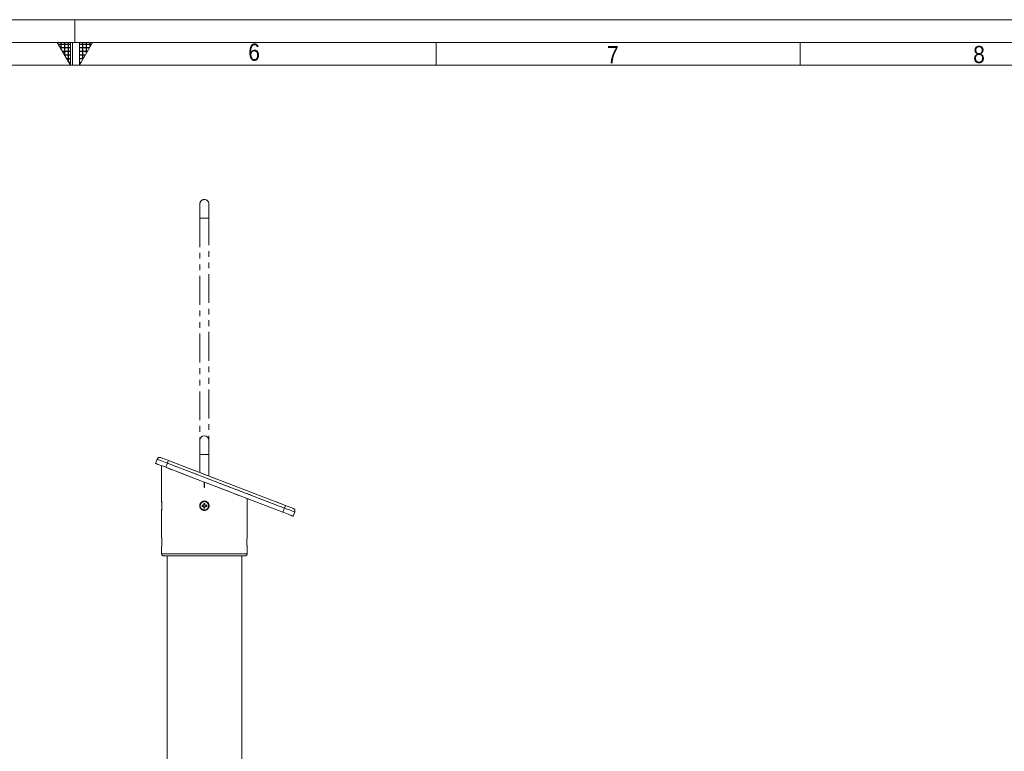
# Model space of a CAD drawing. Header units: millimetres. Extents: x 50 to 4179, y 50 to 2920.
# Tile 13 of 16: x 2042 to 3125, y 2115 to 2920. Entities that reach past the tile are written whole.
import ezdxf

# ---------------------------------------------------------------- set-up
doc = ezdxf.new("R2010")
doc.units = ezdxf.units.MM
doc.header["$LTSCALE"] = 5
for name, pattern in [('SLD-Centro', [19.05, 15.24, -1.27, 1.27, -1.27]), ('SLD-Combinazione-di-due-tratteggi', [12.7, 6.35, -1.27, 1.27, -1.27, 1.27, -1.27]), ('SLD-Solido', [0])]:
    doc.linetypes.add(name, pattern=pattern)
doc.styles.add('SLDTEXTSTYLE1', font='GOTHIC.TTF', dxfattribs={"width": 0.913})

msp = doc.modelspace()

# ---------------------------------------------------------------- hatches: boundary and pattern name
at = {"linetype": 'Continuous'}
h = msp.add_hatch(dxfattribs=at)
h.set_pattern_fill('NET', color=8, scale=1.25, style=0)
h.paths.add_polyline_path([(2097.5, 2895), (2097.5, 2870), (2083.066, 2895)], flags=0)
h = msp.add_hatch(dxfattribs=at)
h.set_pattern_fill('NET', color=8, scale=1.25, style=0)
h.paths.add_polyline_path([(2107.5, 2895), (2107.5, 2870), (2121.934, 2895)], flags=0)

# ---------------------------------------------------------------- linework, layer by layer
at = {"color": 7, "linetype": 'SLD-Solido', "lineweight": 0}
for p, q in [((4155, 2920), (50, 2920)), ((4130, 2895), (75, 2895)), ((2083.066, 2895), (2097.5, 2895)), ((2097.5, 2870), (2083.066, 2895)), ((2097.5, 2895), (2097.5, 2870)), ((2100, 2870), (2100, 2895)), ((2107.5, 2895), (2121.934, 2895)), ((2107.5, 2870), (2121.934, 2895)), ((2107.5, 2895), (2107.5, 2870)), ((2500, 2870), (2500, 2895)), ((2900, 2895), (2900, 2870))]:
    msp.add_line(p, q, dxfattribs=at)
at = {"color": 7, "linetype": 'SLD-Centro', "lineweight": 0}
msp.add_line((2102.5, 2920), (2102.5, 2895), dxfattribs=at)
at = {"color": 7, "linetype": 'SLD-Solido', "lineweight": 15}
for p, q in [((4105, 2870), (100, 2870)), ((2239.912, 2457.123), (2239.912, 2441.623)), ((2249.912, 2441.623), (2249.912, 2457.123)), ((2239.912, 2441.623), (2239.912, 2421.711)), ((2249.912, 2417.873), (2249.912, 2441.623)), ((2191.231, 2431.829), (2193.023, 2436.497)), ((2197.912, 2429.264), (2197.912, 2423.264)), ((2202.434, 2427.529), (2204.226, 2432.197)), ((2244.819, 2411.259), (2202.434, 2427.529)), ((2333.06, 2382.742), (2204.226, 2432.197)), ((2205.301, 2434.997), (2334.135, 2385.542)), ((2197.912, 2423.264), (2197.912, 2390.383)), ((2244.812, 2411.261), (2244.812, 2405.264)), ((2244.812, 2405.264), (2245.012, 2405.264)), ((2244.855, 2411.352), (2244.819, 2411.259)), ((2245.006, 2411.187), (2244.819, 2411.259)), ((2245.041, 2411.28), (2244.855, 2411.352)), ((2245.041, 2411.28), (2245.006, 2411.187)), ((2331.268, 2378.074), (2245.006, 2411.187)), ((2245.012, 2405.264), (2245.012, 2411.184)), ((2243.742, 2385.914), (2242.312, 2385.914)), ((2242.312, 2385.914), (2242.312, 2384.614)), ((2242.312, 2384.614), (2243.742, 2384.614)), ((2243.309, 2385.914), (2243.309, 2384.614)), ((2245.562, 2387.864), (2244.262, 2387.864)), ((2244.262, 2387.864), (2244.262, 2386.434)), ((2245.562, 2386.867), (2244.262, 2386.867)), ((2244.262, 2384.094), (2244.262, 2382.664)), ((2244.262, 2383.662), (2245.562, 2383.662)), ((2244.262, 2382.664), (2245.562, 2382.664)), ((2245.562, 2386.434), (2245.562, 2387.864)), ((2245.562, 2382.664), (2245.562, 2384.094)), ((2247.512, 2385.914), (2246.082, 2385.914)), ((2246.082, 2384.614), (2247.512, 2384.614)), ((2246.515, 2384.614), (2246.515, 2385.914)), ((2247.512, 2384.614), (2247.512, 2385.914)), ((2291.912, 2387.264), (2291.912, 2393.181)), ((2291.912, 2350.389), (2291.912, 2387.264)), ((2291.912, 2387.264), (2291.912, 2387.264)), ((2331.268, 2378.074), (2333.06, 2382.742)), ((2197.912, 2380.139), (2197.912, 2350.383)), ((2342.471, 2373.773), (2344.263, 2378.441)), ((2197.912, 2340.139), (2197.912, 2332.264)), ((2291.912, 2332.264), (2291.912, 2340.143)), ((2289.912, 2330.264), (2199.912, 2330.264)), ((2203.912, 2330.264), (2203.912, 1948.364)), ((2285.912, 1931.264), (2285.912, 2330.264))]:
    msp.add_line(p, q, dxfattribs=at)
at = {"color": 7, "linetype": 'SLD-Combinazione-di-due-tratteggi', "lineweight": 0}
for p, q in [((2239.912, 2717.123), (2239.912, 2701.623)), ((2249.912, 2701.623), (2249.912, 2717.123)), ((2239.912, 2701.623), (2239.912, 2421.711)), ((2249.912, 2417.873), (2249.912, 2701.623)), ((2191.231, 2431.829), (2193.023, 2436.497)), ((2197.912, 2429.264), (2197.912, 2423.264)), ((2202.434, 2427.529), (2204.226, 2432.197)), ((2244.819, 2411.259), (2202.434, 2427.529)), ((2333.06, 2382.742), (2204.226, 2432.197)), ((2205.301, 2434.997), (2334.135, 2385.542)), ((2197.912, 2423.264), (2197.912, 2390.383)), ((2244.812, 2411.261), (2244.812, 2405.264)), ((2244.812, 2405.264), (2245.012, 2405.264)), ((2244.855, 2411.352), (2244.819, 2411.259)), ((2245.006, 2411.187), (2244.819, 2411.259)), ((2245.041, 2411.28), (2244.855, 2411.352)), ((2245.041, 2411.28), (2245.006, 2411.187)), ((2331.268, 2378.074), (2245.006, 2411.187)), ((2245.012, 2405.264), (2245.012, 2411.184)), ((2243.742, 2385.914), (2242.312, 2385.914)), ((2242.312, 2385.914), (2242.312, 2384.614)), ((2242.312, 2384.614), (2243.742, 2384.614)), ((2243.309, 2385.914), (2243.309, 2384.614)), ((2245.562, 2387.864), (2244.262, 2387.864)), ((2244.262, 2387.864), (2244.262, 2386.434)), ((2245.562, 2386.867), (2244.262, 2386.867)), ((2244.262, 2384.094), (2244.262, 2382.664)), ((2244.262, 2383.662), (2245.562, 2383.662)), ((2244.262, 2382.664), (2245.562, 2382.664)), ((2245.562, 2386.434), (2245.562, 2387.864)), ((2245.562, 2382.664), (2245.562, 2384.094)), ((2247.512, 2385.914), (2246.082, 2385.914)), ((2246.082, 2384.614), (2247.512, 2384.614)), ((2246.515, 2384.614), (2246.515, 2385.914)), ((2247.512, 2384.614), (2247.512, 2385.914)), ((2291.912, 2387.264), (2291.912, 2393.181)), ((2291.912, 2350.389), (2291.912, 2387.264)), ((2291.912, 2387.264), (2291.912, 2387.264)), ((2331.268, 2378.074), (2333.06, 2382.742)), ((2197.912, 2380.139), (2197.912, 2350.383)), ((2342.471, 2373.773), (2344.263, 2378.441)), ((2197.912, 2340.139), (2197.912, 2332.264)), ((2291.912, 2332.264), (2291.912, 2340.143)), ((2289.912, 2330.264), (2199.912, 2330.264)), ((2203.912, 2330.264), (2203.912, 1948.364)), ((2285.912, 1931.264), (2285.912, 2330.264))]:
    msp.add_line(p, q, dxfattribs=at)
at = {"color": 8, "linetype": 'SLD-Combinazione-di-due-tratteggi', "lineweight": 0}
for p, q in [((2239.912, 2701.623), (2249.912, 2701.623)), ((2197.912, 2332.264), (2291.912, 2332.264))]:
    msp.add_line(p, q, dxfattribs=at)
at = {"color": 8, "linetype": 'SLD-Solido', "lineweight": 15}
for p, q in [((2239.912, 2441.623), (2249.912, 2441.623)), ((2197.912, 2332.264), (2291.912, 2332.264))]:
    msp.add_line(p, q, dxfattribs=at)
at = {"color": 7, "linetype": 'SLD-Solido', "lineweight": 15, "flags": 128}
for points in [[(2196.899, 2438.223), (2197.061, 2438.161), (2197.539, 2437.977), (2198.315, 2437.679), (2199.36, 2437.278), (2200.633, 2436.789), (2202.086, 2436.232), (2203.662, 2435.626), (2205.301, 2434.997)], [(2202.434, 2427.529), (2200.489, 2428.275), (2198.603, 2428.999), (2196.833, 2429.679), (2195.233, 2430.293), (2193.852, 2430.823), (2192.732, 2431.253), (2191.907, 2431.57), (2191.402, 2431.764), (2191.231, 2431.829)], [(2204.226, 2432.197), (2202.281, 2432.943), (2200.395, 2433.667), (2198.625, 2434.347), (2197.025, 2434.961), (2195.644, 2435.491), (2194.524, 2435.921), (2193.699, 2436.238), (2193.193, 2436.432), (2193.023, 2436.497)], [(2205.301, 2434.997), (2205.281, 2434.943), (2205.219, 2434.784), (2205.12, 2434.525), (2204.986, 2434.177), (2204.823, 2433.753), (2204.638, 2433.268), (2204.436, 2432.743), (2204.226, 2432.197)], [(2334.135, 2385.542), (2334.115, 2385.489), (2334.054, 2385.329), (2333.954, 2385.07), (2333.821, 2384.722), (2333.658, 2384.298), (2333.472, 2383.814), (2333.27, 2383.288), (2333.06, 2382.742)], [(2344.263, 2378.441), (2344.093, 2378.507), (2343.588, 2378.701), (2342.762, 2379.017), (2341.642, 2379.447), (2340.261, 2379.977), (2338.662, 2380.592), (2336.892, 2381.271), (2335.006, 2381.995), (2333.06, 2382.742)], [(2334.135, 2385.542), (2335.775, 2384.913), (2337.351, 2384.308), (2338.803, 2383.751), (2340.077, 2383.262), (2341.122, 2382.861), (2341.898, 2382.563), (2342.376, 2382.379), (2342.538, 2382.317)], [(2342.471, 2373.773), (2342.301, 2373.839), (2341.796, 2374.033), (2340.971, 2374.35), (2339.85, 2374.78), (2338.47, 2375.31), (2336.87, 2375.924), (2335.1, 2376.603), (2333.214, 2377.327), (2331.268, 2378.074)], [(2197.915, 2350.365), (2197.912, 2350.387), (2197.915, 2350.366), (2197.926, 2350.26), (2197.945, 2350.081), (2197.961, 2349.921), (2197.991, 2349.605), (2198.013, 2349.366), (2198.047, 2348.955), (2198.083, 2348.463), (2198.116, 2347.942), (2198.136, 2347.57), (2198.162, 2346.955), (2198.18, 2346.342), (2198.188, 2345.924), (2198.193, 2345.257), (2198.191, 2344.835), (2198.181, 2344.209), (2198.162, 2343.569), (2198.146, 2343.177), (2198.118, 2342.616), (2198.084, 2342.072), (2198.061, 2341.751), (2198.026, 2341.317), (2197.992, 2340.926), (2197.962, 2340.621), (2197.946, 2340.457), (2197.926, 2340.267), (2197.92, 2340.212), (2197.916, 2340.172), (2197.913, 2340.148), (2197.912, 2340.139), (2197.912, 2340.139)]]:
    msp.add_lwpolyline(points, dxfattribs=at)
at = {"color": 7, "linetype": 'SLD-Combinazione-di-due-tratteggi', "lineweight": 0, "flags": 128}
for points in [[(2196.899, 2438.223), (2197.061, 2438.161), (2197.539, 2437.977), (2198.315, 2437.679), (2199.36, 2437.278), (2200.633, 2436.789), (2202.086, 2436.232), (2203.662, 2435.626), (2205.301, 2434.997)], [(2202.434, 2427.529), (2200.489, 2428.275), (2198.603, 2428.999), (2196.833, 2429.679), (2195.233, 2430.293), (2193.852, 2430.823), (2192.732, 2431.253), (2191.907, 2431.57), (2191.402, 2431.764), (2191.231, 2431.829)], [(2204.226, 2432.197), (2202.281, 2432.943), (2200.395, 2433.667), (2198.625, 2434.347), (2197.025, 2434.961), (2195.644, 2435.491), (2194.524, 2435.921), (2193.699, 2436.238), (2193.193, 2436.432), (2193.023, 2436.497)], [(2205.301, 2434.997), (2205.281, 2434.943), (2205.219, 2434.784), (2205.12, 2434.525), (2204.986, 2434.177), (2204.823, 2433.753), (2204.638, 2433.268), (2204.436, 2432.743), (2204.226, 2432.197)], [(2197.915, 2390.365), (2197.912, 2390.387), (2197.915, 2390.366), (2197.926, 2390.26), (2197.938, 2390.149), (2197.961, 2389.921), (2197.991, 2389.605), (2198.013, 2389.366), (2198.047, 2388.955), (2198.083, 2388.463), (2198.105, 2388.12), (2198.136, 2387.57), (2198.162, 2386.955), (2198.175, 2386.548), (2198.188, 2385.924), (2198.193, 2385.257), (2198.191, 2384.835), (2198.181, 2384.209), (2198.162, 2383.569), (2198.137, 2382.986), (2198.118, 2382.616), (2198.084, 2382.072), (2198.049, 2381.6), (2198.026, 2381.317), (2197.992, 2380.926), (2197.962, 2380.621), (2197.946, 2380.457), (2197.926, 2380.267), (2197.92, 2380.212), (2197.916, 2380.172), (2197.913, 2380.148), (2197.912, 2380.139), (2197.912, 2380.139)], [(2334.135, 2385.542), (2334.115, 2385.489), (2334.054, 2385.329), (2333.954, 2385.07), (2333.821, 2384.722), (2333.658, 2384.298), (2333.472, 2383.814), (2333.27, 2383.288), (2333.06, 2382.742)], [(2344.263, 2378.441), (2344.093, 2378.507), (2343.588, 2378.701), (2342.762, 2379.017), (2341.642, 2379.447), (2340.261, 2379.977), (2338.662, 2380.592), (2336.892, 2381.271), (2335.006, 2381.995), (2333.06, 2382.742)], [(2334.135, 2385.542), (2335.775, 2384.913), (2337.351, 2384.308), (2338.803, 2383.751), (2340.077, 2383.262), (2341.122, 2382.861), (2341.898, 2382.563), (2342.376, 2382.379), (2342.538, 2382.317)], [(2342.471, 2373.773), (2342.301, 2373.839), (2341.796, 2374.033), (2340.971, 2374.35), (2339.85, 2374.78), (2338.47, 2375.31), (2336.87, 2375.924), (2335.1, 2376.603), (2333.214, 2377.327), (2331.268, 2378.074)], [(2197.915, 2350.365), (2197.912, 2350.387), (2197.915, 2350.366), (2197.926, 2350.26), (2197.945, 2350.081), (2197.961, 2349.921), (2197.991, 2349.605), (2198.013, 2349.366), (2198.047, 2348.955), (2198.083, 2348.463), (2198.116, 2347.942), (2198.136, 2347.57), (2198.162, 2346.955), (2198.18, 2346.342), (2198.188, 2345.924), (2198.193, 2345.257), (2198.191, 2344.835), (2198.181, 2344.209), (2198.162, 2343.569), (2198.146, 2343.177), (2198.118, 2342.616), (2198.084, 2342.072), (2198.061, 2341.751), (2198.026, 2341.317), (2197.992, 2340.926), (2197.962, 2340.621), (2197.946, 2340.457), (2197.926, 2340.267), (2197.92, 2340.212), (2197.916, 2340.172), (2197.913, 2340.148), (2197.912, 2340.139), (2197.912, 2340.139)]]:
    msp.add_lwpolyline(points, dxfattribs=at)
at = {"color": 7, "linetype": 'SLD-Solido', "lineweight": 15}
msp.add_circle((2244.912, 2385.264), 4.65, dxfattribs=at)
at = {"color": 7, "linetype": 'SLD-Combinazione-di-due-tratteggi', "lineweight": 0}
msp.add_circle((2244.912, 2385.264), 4.65, dxfattribs=at)
for centre, radius, start, end in [((2244.912, 2717.123), 5, 0, 180), ((2195.824, 2435.422), 3, 69, 159), ((2243.742, 2386.434), 0.52, 270, 0), ((2243.742, 2384.094), 0.52, 0, 90), ((2246.082, 2386.434), 0.52, 180, 270), ((2246.082, 2384.094), 0.52, 90, 180), ((2341.463, 2379.516), 3, 339, 69), ((2199.912, 2332.264), 2, 180, 270), ((2289.912, 2332.264), 2, 270, 0)]:
    msp.add_arc(centre, radius, start, end, dxfattribs=at)
at = {"color": 7, "linetype": 'SLD-Solido', "lineweight": 15}
for centre, radius, start, end in [((2244.912, 2457.123), 5, 0, 180), ((2195.824, 2435.422), 3, 69, 159), ((2151.075, 2385.264), 47.117, 353.755466, 6.236073), ((2243.742, 2386.434), 0.52, 270, 0), ((2243.742, 2384.094), 0.52, 0, 90), ((2246.082, 2386.434), 0.52, 180, 270), ((2246.082, 2384.094), 0.52, 90, 180), ((2341.463, 2379.516), 3, 339, 69), ((2199.912, 2332.264), 2, 180, 270), ((2289.912, 2332.264), 2, 270, 0)]:
    msp.add_arc(centre, radius, start, end, dxfattribs=at)
for points, knots in [([(2244.912, 2390.389), (2245.487, 2390.333), (2246.635, 2390.221), (2248.165, 2389.343), (2249.333, 2388.048), (2250.005, 2386.425), (2250.102, 2384.677), (2249.617, 2382.999), (2248.607, 2381.574), (2247.18, 2380.559), (2245.494, 2380.074), (2243.747, 2380.174), (2242.134, 2380.843), (2240.83, 2382.007), (2239.982, 2383.54), (2239.689, 2385.269), (2239.984, 2386.992), (2240.829, 2388.522), (2242.132, 2389.681), (2243.574, 2390.301), (2244.531, 2390.364), (2244.912, 2390.389)], [0, 0, 0, 0, 0.05347205, 0.10693648, 0.16059857, 0.21439468, 0.26797438, 0.32132463, 0.37479039, 0.42853574, 0.48229004, 0.53576997, 0.58912045, 0.64268415, 0.69647596, 0.75015416, 0.80355131, 0.85693986, 0.91060395, 0.9643995, 1, 1, 1, 1]), ([(2291.91, 2340.164), (2291.911, 2340.152), (2291.913, 2340.129), (2291.91, 2340.163), (2291.9, 2340.253), (2291.883, 2340.416), (2291.861, 2340.634), (2291.838, 2340.873), (2291.808, 2341.198), (2291.777, 2341.571), (2291.745, 2341.998), (2291.715, 2342.462), (2291.688, 2342.962), (2291.662, 2343.559), (2291.645, 2344.116), (2291.635, 2344.684), (2291.631, 2345.19), (2291.634, 2345.765), (2291.643, 2346.333), (2291.659, 2346.887), (2291.681, 2347.42), (2291.707, 2347.929), (2291.737, 2348.401), (2291.768, 2348.835), (2291.799, 2349.23), (2291.83, 2349.568), (2291.857, 2349.855), (2291.88, 2350.089), (2291.896, 2350.24), (2291.905, 2350.32), (2291.909, 2350.359), (2291.912, 2350.385), (2291.912, 2350.388), (2291.912, 2350.389)], [0, 0, 0, 0, 0.0300726, 0.05565949, 0.09589172, 0.13416066, 0.15968968, 0.19980828, 0.22543995, 0.26386278, 0.30414019, 0.32987698, 0.36845755, 0.40892197, 0.44741738, 0.47309777, 0.51348551, 0.53903444, 0.57733267, 0.61749698, 0.64304499, 0.68134271, 0.72148669, 0.7471655, 0.78565858, 0.82601586, 0.85175319, 0.89033424, 0.93080675, 0.9479691, 0.96513145, 0.98229382, 1, 1, 1, 1])]:
    msp.add_open_spline(points, degree=3, knots=knots, dxfattribs=at)
at = {"color": 7, "linetype": 'SLD-Combinazione-di-due-tratteggi', "lineweight": 0}
for points, knots in [([(2244.912, 2390.389), (2245.487, 2390.333), (2246.635, 2390.221), (2248.165, 2389.343), (2249.333, 2388.048), (2250.005, 2386.425), (2250.102, 2384.677), (2249.617, 2382.999), (2248.607, 2381.574), (2247.18, 2380.559), (2245.494, 2380.074), (2243.747, 2380.174), (2242.134, 2380.843), (2240.83, 2382.007), (2239.982, 2383.54), (2239.689, 2385.269), (2239.984, 2386.992), (2240.829, 2388.522), (2242.132, 2389.681), (2243.574, 2390.301), (2244.531, 2390.364), (2244.912, 2390.389)], [0, 0, 0, 0, 0.05347205, 0.10693648, 0.16059857, 0.21439468, 0.26797438, 0.32132463, 0.37479039, 0.42853574, 0.48229004, 0.53576997, 0.58912045, 0.64268415, 0.69647596, 0.75015416, 0.80355131, 0.85693986, 0.91060395, 0.9643995, 1, 1, 1, 1]), ([(2291.912, 2340.143), (2291.912, 2340.142), (2291.913, 2340.133), (2291.909, 2340.166), (2291.9, 2340.252), (2291.883, 2340.416), (2291.861, 2340.633), (2291.838, 2340.873), (2291.808, 2341.198), (2291.777, 2341.571), (2291.745, 2341.998), (2291.715, 2342.462), (2291.688, 2342.962), (2291.662, 2343.559), (2291.645, 2344.116), (2291.635, 2344.684), (2291.631, 2345.19), (2291.634, 2345.765), (2291.643, 2346.333), (2291.659, 2346.887), (2291.681, 2347.42), (2291.707, 2347.929), (2291.737, 2348.401), (2291.768, 2348.835), (2291.799, 2349.23), (2291.83, 2349.568), (2291.857, 2349.855), (2291.88, 2350.089), (2291.896, 2350.24), (2291.905, 2350.32), (2291.909, 2350.359), (2291.912, 2350.385), (2291.912, 2350.388), (2291.912, 2350.389)], [0, 0, 0, 0, 0.00406749, 0.03034041, 0.07165132, 0.1109463, 0.13715979, 0.17835402, 0.20467292, 0.24412591, 0.28548322, 0.31191005, 0.35152502, 0.39307434, 0.43260187, 0.45897079, 0.50044138, 0.52667531, 0.56600037, 0.60724154, 0.63347452, 0.67279907, 0.71401936, 0.74038665, 0.77991179, 0.8213511, 0.84777848, 0.88739395, 0.92895158, 0.94657408, 0.96419658, 0.98181909, 1, 1, 1, 1])]:
    msp.add_open_spline(points, degree=3, knots=knots, dxfattribs=at)

# ---------------------------------------------------------------- texts
at = {"color": 7, "linetype": 'Continuous', "lineweight": 0, "char_height": 18.81, "attachment_point": 1, "style": 'SLDTEXTSTYLE1'}
for s, insert in [('6', (2293.262, 2893.688)), ('8', (3090.484, 2891.123)), ('7', (2687.757, 2890.913))]:
    msp.add_mtext(s, dxfattribs=dict(at, insert=insert))

doc.saveas('drawing.dxf')
